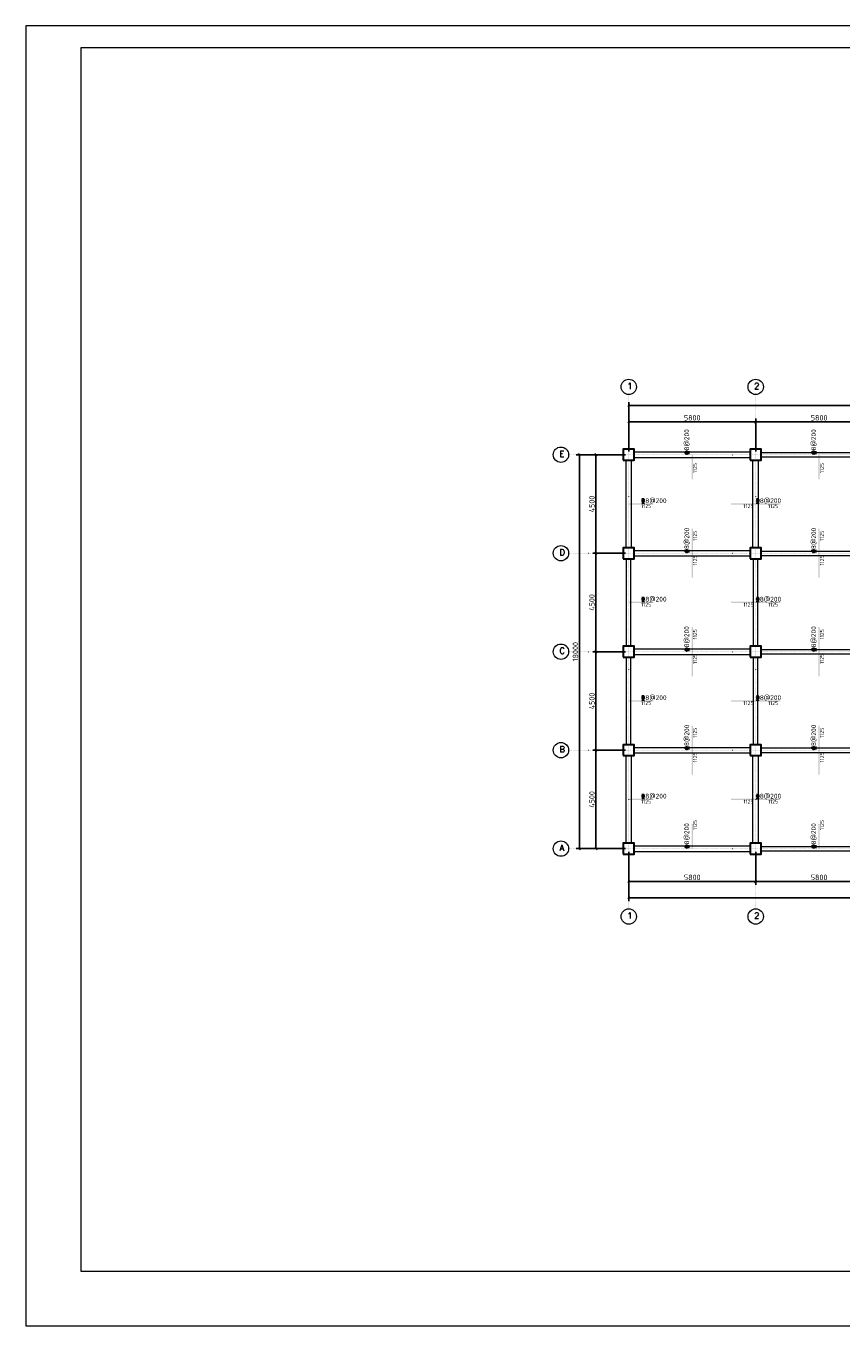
# Model space of a CAD drawing. Header units: millimetres. Extents: x -27550 to 56550, y -21811 to 37589.
# Tile 1 of 3: x -27550 to 9699, y -21811 to 37589. Entities that reach past the tile are written whole.
import ezdxf

# ---------------------------------------------------------------- set-up
doc = ezdxf.new("R2010")
doc.units = ezdxf.units.MM
doc.header["$LTSCALE"] = 100
doc.linetypes.add('DOT', pattern=[0.508, 0, -0.508])
for name, color, linetype, lineweight in [('S-AXIS', 3, 'Continuous', 15), ('S-AXIS_TEXT', 7, 'Continuous', 15), ('S-BEAM_CON', 4, 'Continuous', 20), ('S-COLU', 6, 'Continuous', 30), ('S-DIM', 3, 'Continuous', 15), ('S-DOTE', 253, 'DOT', 15), ('S-FLOOR_UP_REIN', 1, 'Continuous', 30), ('S-FLOOR_UP_TEXT', 7, 'Continuous', 15), ('S-PUB_TITLE', 4, 'Continuous', 15)]:
    doc.layers.add(name, color=color, linetype=linetype, lineweight=lineweight)
doc.styles.add('AXIS', font='txt.shx')
doc.styles.get("Standard").update_dxf_attribs({"font": 'GBENOR', "bigfont": 'GBCBIG'})
doc.styles.add('TSSD_Rein', font='tssdeng.shx', dxfattribs={"bigfont": 'gbcbig.shx'})
doc.dimstyles.new('DIM100', dxfattribs={"dimscale": 100, "dimtxt": 2.5, "dimasz": 2.5, "dimexe": 1.5, "dimexo": 1.5, "dimtad": 1, "dimtxsty": 'Standard', "dimtsz": 0.5, "dimcen": 2.5, "dimclrd": 3, "dimclre": 3, "dimclrt": 7, "dimazin": 3, "dimtfac": 1, "dimtmove": 0, "dimatfit": 3})

msp = doc.modelspace()

# ---------------------------------------------------------------- linework, layer by layer
at = {"layer": 'S-AXIS'}
for centre in [(0, 21100), (5800, 21100), (-3100, 18000), (-3100, 13500), (-3100, 9000), (-3100, 4500), (-3100, 0), (0, -3100), (5800, -3100)]:
    msp.add_circle(centre, 350, dxfattribs=at)
at = {"layer": 'S-BEAM_CON'}
for p, q in [((250, 18125), (5550, 18125)), ((250, 17875), (5550, 17875)), ((6050, 18100), (11350, 18100)), ((6050, 17900), (11350, 17900)), ((-125, 13750), (-125, 17750)), ((125, 13750), (125, 17750)), ((5675, 13750), (5675, 17750)), ((5925, 13750), (5925, 17750)), ((-100, 9250), (-100, 13250)), ((100, 9250), (100, 13250)), ((250, 13625), (5550, 13625)), ((250, 13375), (5550, 13375)), ((5700, 9250), (5700, 13250)), ((5900, 9250), (5900, 13250)), ((6050, 13600), (11350, 13600)), ((6050, 13400), (11350, 13400)), ((250, 9125), (5550, 9125)), ((6050, 9100), (11350, 9100)), ((-100, 4750), (-100, 8750)), ((100, 4750), (100, 8750)), ((250, 8875), (5550, 8875)), ((5700, 4750), (5700, 8750)), ((5900, 4750), (5900, 8750)), ((6050, 8900), (11350, 8900)), ((-125, 250), (-125, 4250)), ((125, 250), (125, 4250)), ((250, 4625), (5550, 4625)), ((250, 4375), (5550, 4375)), ((5675, 250), (5675, 4250)), ((5925, 250), (5925, 4250)), ((6050, 4600), (11350, 4600)), ((6050, 4400), (11350, 4400)), ((250, 125), (5550, 125)), ((6050, 100), (11350, 100)), ((250, -125), (5550, -125)), ((6050, -100), (11350, -100))]:
    msp.add_line(p, q, dxfattribs=at)
at = {"layer": 'S-COLU'}
for points in [[(-250, 17750), (250, 17750), (250, 18250), (-250, 18250), (-250, 17750)], [(5550, 17750), (6050, 17750), (6050, 18250), (5550, 18250), (5550, 17750)], [(-250, 13250), (250, 13250), (250, 13750), (-250, 13750), (-250, 13250)], [(5550, 13250), (6050, 13250), (6050, 13750), (5550, 13750), (5550, 13250)], [(-250, 8750), (250, 8750), (250, 9250), (-250, 9250), (-250, 8750)], [(5550, 8750), (6050, 8750), (6050, 9250), (5550, 9250), (5550, 8750)], [(-250, 4250), (250, 4250), (250, 4750), (-250, 4750), (-250, 4250)], [(5550, 4250), (6050, 4250), (6050, 4750), (5550, 4750), (5550, 4250)], [(-250, -250), (250, -250), (250, 250), (-250, 250), (-250, -250)], [(5550, -250), (6050, -250), (6050, 250), (5550, 250), (5550, -250)]]:
    msp.add_lwpolyline(points, close=True, dxfattribs=at)
at = {"layer": 'S-DOTE'}
for p, q in [((0, -2750), (0, 20750)), ((5800, -2750), (5800, 20750)), ((-2750, 18000), (31750, 18000)), ((-2750, 13500), (31750, 13500)), ((-2750, 9000), (31750, 9000)), ((-2750, 4500), (31750, 4500)), ((-2750, 0), (31750, 0))]:
    msp.add_line(p, q, dxfattribs=at)
at = {"layer": 'S-FLOOR_UP_REIN'}
for points in [[(2870, 16875), (2930, 16875), (2870, 18000), (2930, 18000)], [(8670, 16875), (8730, 16875), (8670, 18000), (8730, 18000)], [(0, 15720), (1125, 15720), (0, 15780), (1125, 15780)], [(4675, 15720), (6925, 15720), (4675, 15780), (6925, 15780)], [(2870, 12375), (2930, 12375), (2870, 14625), (2930, 14625)], [(8670, 12375), (8730, 12375), (8670, 14625), (8730, 14625)], [(0, 11220), (1125, 11220), (0, 11280), (1125, 11280)], [(4675, 11220), (6925, 11220), (4675, 11280), (6925, 11280)], [(2870, 7875), (2930, 7875), (2870, 10125), (2930, 10125)], [(8670, 7875), (8730, 7875), (8670, 10125), (8730, 10125)], [(0, 6720), (1125, 6720), (0, 6780), (1125, 6780)], [(4675, 6720), (6925, 6720), (4675, 6780), (6925, 6780)], [(2870, 3375), (2930, 3375), (2870, 5625), (2930, 5625)], [(8670, 3375), (8730, 3375), (8670, 5625), (8730, 5625)], [(0, 2220), (1125, 2220), (0, 2280), (1125, 2280)], [(4675, 2220), (6925, 2220), (4675, 2280), (6925, 2280)], [(2870, 0), (2930, 0), (2870, 1125), (2930, 1125)], [(8670, 0), (8730, 0), (8670, 1125), (8730, 1125)]]:
    msp.add_solid(points, dxfattribs=at)
at = {"layer": 'S-PUB_TITLE'}
for p, q in [((56550, 37588.909), (-27550, 37588.909)), ((-27550, 37588.909), (-27550, -21811.091)), ((55550, 36588.909), (-25050, 36588.909)), ((-25050, 36588.909), (-25050, -19311.091)), ((-25050, -19311.091), (55550, -19311.091)), ((-27550, -21811.091), (56550, -21811.091))]:
    msp.add_line(p, q, dxfattribs=at)

# ---------------------------------------------------------------- texts
at = {"layer": 'S-AXIS_TEXT', "style": 'AXIS'}
for s, p in [('1', (-70, 21002)), ('2', (5730, 21002)), ('E', (-3170, 17902)), ('D', (-3170, 13402)), ('C', (-3170, 8902)), ('B', (-3170, 4402)), ('A', (-3170, -98)), ('1', (-70, -3198)), ('2', (5730, -3198))]:
    msp.add_text(s, height=280, dxfattribs=at).set_placement(p)
at = {"layer": 'S-FLOOR_UP_TEXT', "style": 'TSSD_Rein'}
for p in [(2760, 18000), (8560, 18000), (2760, 13500), (8560, 13500), (2760, 9000), (8560, 9000), (2760, 4500), (8560, 4500), (2760, 0), (8560, 0)]:
    msp.add_text('%%1328@200', height=220, rotation=90, dxfattribs=at).set_placement(p)
at = {"layer": 'S-FLOOR_UP_TEXT'}
for p in [(3120, 17156.25), (8920, 17156.25), (3120, 14062.5), (8920, 14062.5), (3120, 12937.5), (8920, 12937.5), (3120, 9562.5), (8920, 9562.5), (3120, 8437.5), (8920, 8437.5), (3120, 5062.5), (8920, 5062.5), (3120, 3937.5), (8920, 3937.5), (3120, 843.75), (8920, 843.75)]:
    msp.add_text('1125', height=180, rotation=90, dxfattribs=at).set_placement(p)
at = {"layer": 'S-FLOOR_UP_TEXT', "style": 'TSSD_Rein'}
for p in [(562.5, 15790), (5800, 15790), (562.5, 11290), (5800, 11290), (562.5, 6790), (5800, 6790), (562.5, 2290), (5800, 2290)]:
    msp.add_text('%%1328@200', height=220, dxfattribs=at).set_placement(p)
at = {"layer": 'S-FLOOR_UP_TEXT'}
for p in [(562.5, 15560), (5237.5, 15560), (6362.5, 15560), (562.5, 11060), (5237.5, 11060), (6362.5, 11060), (562.5, 6560), (5237.5, 6560), (6362.5, 6560), (562.5, 2060), (5237.5, 2060), (6362.5, 2060)]:
    msp.add_text('1125', height=180, dxfattribs=at).set_placement(p)

# ---------------------------------------------------------------- dimensions: what is measured, and where the dimension line sits
at = {"layer": 'S-DIM'}
for base, p1, p2 in [((0, 20250), (0, 18000), (29000, 18000)), ((0, 19500), (0, 18000), (5800, 18000)), ((5800, 19500), (5800, 18000), (11600, 18000)), ((0, -1500), (0, 0), (5800, 0)), ((0, -2250), (0, 0), (29000, 0)), ((5800, -1500), (5800, 0), (11600, 0))]:
    msp.add_linear_dim(base=base, p1=p1, p2=p2, dimstyle='DIM100', dxfattribs=at).render()
for base, p1, p2 in [((-2250, 0), (0, 0), (0, 18000)), ((-1500, 13500), (0, 13500), (0, 18000)), ((-1500, 9000), (0, 9000), (0, 13500)), ((-1500, 4500), (0, 4500), (0, 9000)), ((-1500, 0), (0, 0), (0, 4500))]:
    msp.add_linear_dim(base=base, p1=p1, p2=p2, angle=90, dimstyle='DIM100', dxfattribs=at).render()

doc.saveas('drawing.dxf')
